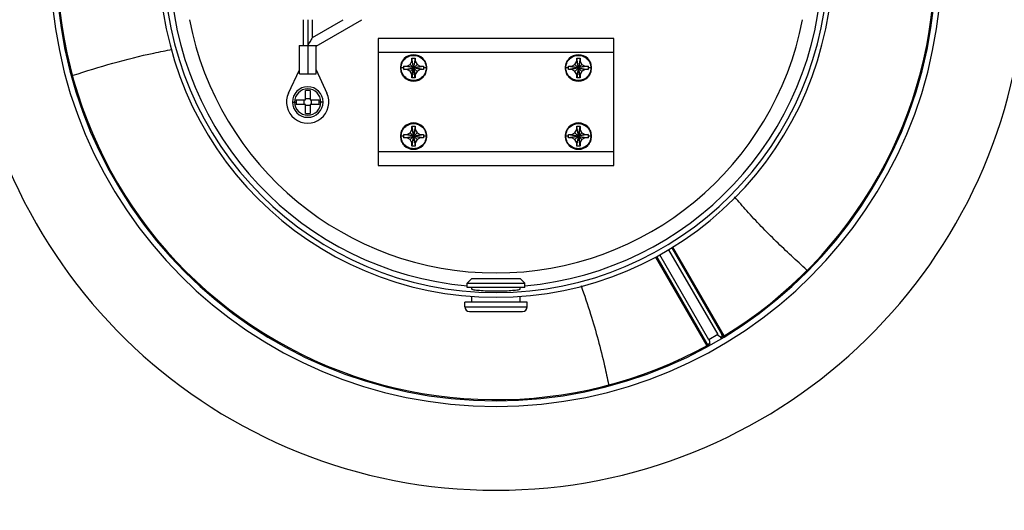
# Model space of a CAD drawing. Header units: millimetres. Extents: x -325 to 325, y -325 to 325.
# Tile 2 of 11: x -101 to 108, y -117 to -12. Entities that reach past the tile are written whole.
import ezdxf

# ---------------------------------------------------------------- set-up
doc = ezdxf.new("R2010")
doc.units = ezdxf.units.MM

msp = doc.modelspace()

# ---------------------------------------------------------------- linework, layer by layer
at = {"color": 7, "linetype": 'Continuous', "lineweight": 25}
for p, q in [((-41, -12.5), (-41, -18)), ((-40, -12.5), (-40, -24)), ((-39, -16.27), (-39, -12.5)), ((-39, -16.27), (-32.47, -12.5)), ((-38.2, -18.12), (-28.47, -12.5)), ((-25, -16.5), (-25, -43.5)), ((25, -16.5), (-25, -16.5)), ((25, -43.5), (25, -16.5)), ((-41.8, -18), (-41.8, -23.21)), ((-41.8, -18), (-38.27, -18)), ((-38.2, -23.21), (-38.2, -17.95)), ((25, -19.5), (-25, -19.5)), ((-17.85, -20.65), (-17.86, -20.67)), ((-17.86, -21.35), (-17.86, -20.67)), ((-17.85, -20.65), (-17.15, -20.65)), ((-17.15, -20.65), (-17.85, -24.85)), ((-17.15, -24.85), (-17.85, -20.65)), ((-17.14, -20.67), (-17.15, -20.65)), ((-17.14, -20.67), (-17.14, -21.35)), ((17.15, -20.65), (17.14, -20.67)), ((17.14, -21.35), (17.14, -20.67)), ((17.15, -20.65), (17.85, -20.65)), ((17.85, -20.65), (17.15, -24.85)), ((17.85, -24.85), (17.15, -20.65)), ((17.86, -20.67), (17.85, -20.65)), ((17.86, -20.67), (17.86, -21.35)), ((-19.61, -22.75), (-20.17, -22.75)), ((-19.61, -22.75), (-19.6, -22.4)), ((-19.6, -23.1), (-19.61, -22.75)), ((-19.58, -22.39), (-19.6, -22.4)), ((-15.4, -23.1), (-19.6, -22.4)), ((-19.6, -23.1), (-15.4, -22.4)), ((-19.58, -22.39), (-18.9, -22.39)), ((-18.9, -22.39), (-18.24, -22.01)), ((-18.9, -23.11), (-16.1, -22.39)), ((-16.1, -23.11), (-18.9, -22.39)), ((-18.24, -22.01), (-17.86, -21.35)), ((-18.24, -22.01), (-16.76, -23.49)), ((-18.24, -23.49), (-16.76, -22.01)), ((-17.86, -24.15), (-17.14, -21.35)), ((-17.86, -21.35), (-17.14, -24.15)), ((-17.14, -21.35), (-16.76, -22.01)), ((-16.76, -22.01), (-16.1, -22.39)), ((-16.1, -22.39), (-15.42, -22.39)), ((-15.4, -22.4), (-15.42, -22.39)), ((-15.4, -22.4), (-15.39, -22.75)), ((-15.39, -22.75), (-15.4, -23.1)), ((-14.83, -22.75), (-15.39, -22.75)), ((15.39, -22.75), (14.83, -22.75)), ((15.39, -22.75), (15.4, -22.4)), ((15.4, -23.1), (15.39, -22.75)), ((15.42, -22.39), (15.4, -22.4)), ((15.4, -22.4), (19.6, -23.1)), ((19.6, -22.4), (15.4, -23.1)), ((15.42, -22.39), (16.1, -22.39)), ((16.1, -22.39), (16.76, -22.01)), ((16.1, -22.39), (18.9, -23.11)), ((18.9, -22.39), (16.1, -23.11)), ((16.76, -22.01), (17.14, -21.35)), ((16.76, -23.49), (18.24, -22.01)), ((18.24, -23.49), (16.76, -22.01)), ((17.86, -21.35), (17.14, -24.15)), ((17.86, -24.15), (17.14, -21.35)), ((17.86, -21.35), (18.24, -22.01)), ((18.24, -22.01), (18.9, -22.39)), ((18.9, -22.39), (19.58, -22.39)), ((19.6, -22.4), (19.58, -22.39)), ((19.6, -22.4), (19.61, -22.75)), ((19.61, -22.75), (19.6, -23.1)), ((20.17, -22.75), (19.61, -22.75)), ((-44.08, -28.1), (-41.78, -23.17)), ((-41.78, -24), (-41.78, -23.17)), ((-41.78, -24), (-38.22, -24)), ((-38.22, -24), (-38.22, -23.17)), ((-38.22, -23.17), (-35.92, -28.1)), ((-19.6, -23.1), (-19.58, -23.11)), ((-18.9, -23.11), (-19.58, -23.11)), ((-18.24, -23.49), (-18.9, -23.11)), ((-17.86, -24.15), (-18.24, -23.49)), ((-17.86, -24.83), (-17.86, -24.15)), ((-17.86, -24.83), (-17.85, -24.85)), ((-17.15, -24.85), (-17.85, -24.85)), ((-17.15, -24.85), (-17.14, -24.83)), ((-16.76, -23.49), (-17.14, -24.15)), ((-17.14, -24.15), (-17.14, -24.83)), ((-16.1, -23.11), (-16.76, -23.49)), ((-15.42, -23.11), (-16.1, -23.11)), ((-15.42, -23.11), (-15.4, -23.1)), ((15.4, -23.1), (15.42, -23.11)), ((16.1, -23.11), (15.42, -23.11)), ((16.76, -23.49), (16.1, -23.11)), ((17.14, -24.15), (16.76, -23.49)), ((17.14, -24.83), (17.14, -24.15)), ((17.14, -24.83), (17.15, -24.85)), ((17.85, -24.85), (17.15, -24.85)), ((17.85, -24.85), (17.86, -24.83)), ((18.24, -23.49), (17.86, -24.15)), ((17.86, -24.15), (17.86, -24.83)), ((18.9, -23.11), (18.24, -23.49)), ((19.58, -23.11), (18.9, -23.11)), ((19.58, -23.11), (19.6, -23.1)), ((-40.5, -29.5), (-40.5, -27.55)), ((-40.5, -29.25), (-39.5, -29.25)), ((-39.5, -27.55), (-39.5, -29.5)), ((-43.25, -30), (-42.46, -30)), ((-42.45, -29.5), (-40.5, -29.5)), ((-40.5, -30.5), (-42.45, -30.5)), ((-40.75, -30.5), (-40.75, -29.5)), ((-40.5, -32.45), (-40.5, -30.5)), ((-39.5, -30.75), (-40.5, -30.75)), ((-39.5, -29.5), (-37.55, -29.5)), ((-37.55, -30.5), (-39.5, -30.5)), ((-39.5, -30.5), (-39.5, -32.45)), ((-39.25, -29.5), (-39.25, -30.5)), ((-36.75, -30), (-37.54, -30)), ((-17.85, -35.15), (-17.86, -35.17)), ((-17.86, -35.85), (-17.86, -35.17)), ((-17.85, -35.15), (-17.15, -35.15)), ((-17.15, -35.15), (-17.85, -39.35)), ((-17.85, -35.15), (-17.15, -39.35)), ((-17.14, -35.17), (-17.15, -35.15)), ((-17.14, -35.17), (-17.14, -35.85)), ((17.15, -35.15), (17.14, -35.17)), ((17.14, -35.85), (17.14, -35.17)), ((17.15, -35.15), (17.85, -35.15)), ((17.15, -39.35), (17.85, -35.15)), ((17.85, -39.35), (17.15, -35.15)), ((17.86, -35.17), (17.85, -35.15)), ((17.86, -35.17), (17.86, -35.85)), ((-19.61, -37.25), (-20.17, -37.25)), ((-19.61, -37.25), (-19.6, -36.9)), ((-19.6, -37.6), (-19.61, -37.25)), ((-19.58, -36.89), (-19.6, -36.9)), ((-15.4, -37.6), (-19.6, -36.9)), ((-19.6, -37.6), (-15.4, -36.9)), ((-19.6, -37.6), (-19.58, -37.61)), ((-19.58, -36.89), (-18.9, -36.89)), ((-18.9, -37.61), (-19.58, -37.61)), ((-18.9, -36.89), (-18.24, -36.51)), ((-16.1, -37.61), (-18.9, -36.89)), ((-18.9, -37.61), (-16.1, -36.89)), ((-18.24, -37.99), (-18.9, -37.61)), ((-18.24, -36.51), (-17.86, -35.85)), ((-18.24, -36.51), (-16.76, -37.99)), ((-18.24, -37.99), (-16.76, -36.51)), ((-17.86, -35.85), (-17.14, -38.65)), ((-17.14, -35.85), (-17.86, -38.65)), ((-17.14, -35.85), (-16.76, -36.51)), ((-16.76, -36.51), (-16.1, -36.89)), ((-16.1, -37.61), (-16.76, -37.99)), ((-16.1, -36.89), (-15.42, -36.89)), ((-15.42, -37.61), (-16.1, -37.61)), ((-15.4, -36.9), (-15.42, -36.89)), ((-15.42, -37.61), (-15.4, -37.6)), ((-15.4, -36.9), (-15.39, -37.25)), ((-15.39, -37.25), (-15.4, -37.6)), ((-14.83, -37.25), (-15.39, -37.25)), ((15.39, -37.25), (14.83, -37.25)), ((15.39, -37.25), (15.4, -36.9)), ((15.4, -37.6), (15.39, -37.25)), ((15.42, -36.89), (15.4, -36.9)), ((15.4, -36.9), (19.6, -37.6)), ((19.6, -36.9), (15.4, -37.6)), ((15.4, -37.6), (15.42, -37.61)), ((15.42, -36.89), (16.1, -36.89)), ((16.1, -37.61), (15.42, -37.61)), ((16.1, -36.89), (16.76, -36.51)), ((18.9, -36.89), (16.1, -37.61)), ((16.1, -36.89), (18.9, -37.61)), ((16.76, -37.99), (16.1, -37.61)), ((16.76, -36.51), (17.14, -35.85)), ((16.76, -37.99), (18.24, -36.51)), ((16.76, -36.51), (18.24, -37.99)), ((17.14, -35.85), (17.86, -38.65)), ((17.86, -35.85), (17.14, -38.65)), ((17.86, -35.85), (18.24, -36.51)), ((18.24, -36.51), (18.9, -36.89)), ((18.9, -37.61), (18.24, -37.99)), ((18.9, -36.89), (19.58, -36.89)), ((19.58, -37.61), (18.9, -37.61)), ((19.6, -36.9), (19.58, -36.89)), ((19.58, -37.61), (19.6, -37.6)), ((19.6, -36.9), (19.61, -37.25)), ((19.61, -37.25), (19.6, -37.6)), ((20.17, -37.25), (19.61, -37.25)), ((-17.86, -38.65), (-18.24, -37.99)), ((-17.86, -39.33), (-17.86, -38.65)), ((-17.86, -39.33), (-17.85, -39.35)), ((-17.15, -39.35), (-17.85, -39.35)), ((-17.15, -39.35), (-17.14, -39.33)), ((-16.76, -37.99), (-17.14, -38.65)), ((-17.14, -38.65), (-17.14, -39.33)), ((17.14, -38.65), (16.76, -37.99)), ((17.14, -39.33), (17.14, -38.65)), ((17.14, -39.33), (17.15, -39.35)), ((17.85, -39.35), (17.15, -39.35)), ((17.85, -39.35), (17.86, -39.33)), ((18.24, -37.99), (17.86, -38.65)), ((17.86, -38.65), (17.86, -39.33)), ((-25, -40.5), (25, -40.5)), ((-25, -43.5), (25, -43.5)), ((45.24, -80.51), (34.82, -62.45)), ((36.67, -61.38), (47.1, -79.43)), ((37.33, -60.98), (47.99, -79.43)), ((48.46, -79.67), (37.58, -60.83)), ((33.89, -62.96), (44.77, -81.8)), ((44.8, -81.27), (34.14, -62.82)), ((-5.15, -67.5), (-6.15, -68.5)), ((-6.15, -68.5), (6.15, -68.5)), ((-6.15, -69.4), (-6.15, -68.5)), ((-5.15, -67.5), (5.15, -67.5)), ((5.15, -67.5), (6.15, -68.5)), ((6.15, -69.4), (6.15, -68.5)), ((6.15, -69.4), (-6.15, -69.4)), ((-5.1, -69.86), (-5.1, -69.4)), ((5.1, -69.86), (5.1, -69.4)), ((-6.65, -73.5), (-6.65, -72.5)), ((6.65, -72.5), (-6.65, -72.5)), ((-5.1, -72.5), (-5.1, -71.32)), ((5.1, -72.5), (5.1, -71.32)), ((6.65, -73.5), (6.65, -72.5)), ((-6.65, -73.5), (6.65, -73.5)), ((-5.65, -74.5), (5.65, -74.5)), ((47.1, -79.43), (45.24, -80.51)), ((48.07, -79.53), (48.02, -79.48)), ((44.84, -81.4), (44.82, -81.33))]:
    msp.add_line(p, q, dxfattribs=at)
for centre, radius, start, end in [((0, 0), 93.25, 301.1612, 58.9577), ((0, 0), 325, 180, 0), ((0, 0), 324, 180, 0), ((0, 0), 322.5, 180, 0), ((0, 0), 320.25, 180, 0), ((0, 0), 94.69, 180, 0), ((0, 0), 93.48, 180, 0), ((0, 0), 71.5, 180, 0), ((0, 0), 70.5, 180, 0), ((0, 0), 93.25, 180.9206, 298.9577), ((0, 0), 69.31, 181.6536, 264.9092), ((0, 0), 69.31, 275.0908, 358.3464), ((0, 0), 112.5, 183.8226, 356.1774), ((0, 0), 66.31, 190.8657, 349.1343), ((-17.5, -22.75), 2.8, 90, 270), ((-17.5, -22.75), 2.8, 270, 90), ((17.5, -22.75), 2.8, 90, 270), ((17.5, -22.75), 2.8, 270, 90), ((-40, -30), 3.25, 0, 180), ((-40, -30), 4.5, 155, 25), ((-40, -30), 2.8, 0, 180), ((-40, -39.26), 11.71, 87.5533, 92.4467), ((-40, -30), 3.25, 180, 0), ((-40, -30), 2.8, 180, 0), ((-30.75, -30), 11.71, 177.5529, 180.0007), ((-30.75, -30), 11.71, 179.9993, 182.4471), ((-49.25, -30), 11.71, 359.9993, 2.4471), ((-49.25, -30), 11.71, 357.5529, 0.0007), ((-40, -20.74), 11.71, 267.5533, 272.4467), ((-17.5, -37.25), 2.8, 90, 270), ((-17.5, -37.25), 2.8, 270, 90), ((17.5, -37.25), 2.8, 90, 270), ((17.5, -37.25), 2.8, 270, 90), ((-5.65, -73.5), 1, 180, 270), ((5.65, -73.5), 1, 270, 0), ((45.25, -81.08), 0.499, 210.1948, 266.736)]:
    msp.add_arc(centre, radius, start, end, dxfattribs=at)
for points, knots in [([(-39, -16.27), (-39, -16.27), (-39, -16.28), (-39.04, -16.33), (-39.14, -16.52), (-39.47, -17.08), (-39.79, -17.63), (-40, -18)], [0, 0, 0, 0, 0.0493885, 0.1013544, 0.2193071, 0.4716944, 1, 1, 1, 1]), ([(-89.86, -24.31), (-87.04, -23.42), (-81.37, -21.64), (-74.32, -19.89), (-70.09, -19.07), (-68.8, -18.82)], [0, 0, 0, 0, 0.407046, 0.819064, 1, 1, 1, 1]), ([(-38.27, -18), (-38.25, -18.03), (-38.21, -18.1), (-38.2, -18.11), (-38.2, -18.12)], [0, 0, 0, 0, 0.497458, 1, 1, 1, 1]), ([(66.03, -65.71), (63.84, -63.7), (59.44, -59.66), (54.38, -54.42), (51.56, -51.16), (50.7, -50.17)], [0, 0, 0, 0, 0.40883, 0.819698, 1, 1, 1, 1]), ([(18.07, -69.01), (18.76, -71.02), (20.68, -76.63), (22.57, -83.67), (23.63, -88.72), (23.9, -90.04)], [0, 0, 0, 0, 0.29252, 0.814144, 1, 1, 1, 1]), ([(5, -69.87), (4.92, -69.9), (4.77, -69.95), (3.62, -70.08), (1.99, -70.19), (0.04, -70.23), (-1.93, -70.19), (-3.6, -70.09), (-4.77, -69.95), (-4.92, -69.9), (-5, -69.87)], [0, 0, 0, 0, 0.125416, 0.249578, 0.373626, 0.497369, 0.62175, 0.748088, 0.87378, 1, 1, 1, 1]), ([(47.67, -79.88), (47.61, -79.86), (47.5, -79.82), (47.34, -79.72), (47.2, -79.59), (47.13, -79.49), (47.1, -79.43)], [0, 0, 0, 0, 0.278285, 0.529379, 0.770098, 1, 1, 1, 1]), ([(47.67, -79.88), (47.71, -79.89), (47.78, -79.91), (47.89, -79.89), (47.97, -79.85), (48.03, -79.78), (48.05, -79.69), (48.05, -79.6), (48.03, -79.51), (48, -79.46), (47.99, -79.43)], [0, 0, 0, 0, 0.157907, 0.309596, 0.448205, 0.580026, 0.692105, 0.806065, 0.899461, 1, 1, 1, 1]), ([(48.02, -79.48), (48.02, -79.47), (48.01, -79.47), (47.99, -79.44), (47.99, -79.43)], [0, 0, 0, 0, 0.578737, 1, 1, 1, 1]), ([(44.8, -81.27), (44.81, -81.3), (44.85, -81.35), (44.91, -81.42), (44.99, -81.46), (45.08, -81.48), (45.17, -81.47), (45.25, -81.42), (45.31, -81.34), (45.34, -81.26), (45.35, -81.22)], [0, 0, 0, 0, 0.100285, 0.194857, 0.307906, 0.422317, 0.551216, 0.689078, 0.840472, 1, 1, 1, 1]), ([(44.82, -81.33), (44.82, -81.32), (44.82, -81.31), (44.8, -81.29), (44.8, -81.27)], [0, 0, 0, 0, 0.537244, 1, 1, 1, 1]), ([(45.07, -81.88), (45.02, -81.77), (44.88, -81.52), (44.85, -81.44), (44.84, -81.4)], [0, 0, 0, 0, 0.41328, 1, 1, 1, 1]), ([(45.24, -80.51), (45.27, -80.56), (45.33, -80.67), (45.37, -80.86), (45.38, -81.04), (45.36, -81.16), (45.35, -81.22)], [0, 0, 0, 0, 0.22988, 0.470619, 0.721685, 1, 1, 1, 1]), ([(45.47, -81.45), (45.47, -81.44), (45.45, -81.41), (45.39, -81.3), (45.35, -81.22)], [0, 0, 0, 0, 0.30057, 1, 1, 1, 1]), ([(47.84, -80.16), (47.83, -80.15), (47.82, -80.13), (47.76, -80.05), (47.7, -79.95), (47.67, -79.88)], [0, 0, 0, 0, 0.299961, 0.566876, 1, 1, 1, 1]), ([(48.32, -79.88), (48.28, -79.82), (48.15, -79.61), (48.1, -79.56), (48.07, -79.53)], [0, 0, 0, 0, 0.282442, 1, 1, 1, 1])]:
    msp.add_open_spline(points, degree=3, knots=knots, dxfattribs=at)
for points in [[(-20.25, -22.75), (-20.21, -22.39), (-20.13, -21.67), (-19.49, -20.75), (-18.58, -20.14), (-17.5, -19.93), (-16.42, -20.14), (-15.51, -20.75), (-14.87, -21.67), (-14.79, -22.39), (-14.75, -22.75)], [(-20.17, -22.75), (-20.13, -22.4), (-20.05, -21.7), (-19.43, -20.81), (-18.55, -20.22), (-17.5, -20.01), (-16.45, -20.22), (-15.57, -20.81), (-14.95, -21.7), (-14.87, -22.4), (-14.83, -22.75)], [(14.75, -22.75), (14.79, -22.39), (14.87, -21.67), (15.51, -20.75), (16.42, -20.14), (17.5, -19.93), (18.58, -20.14), (19.49, -20.75), (20.13, -21.67), (20.21, -22.39), (20.25, -22.75)], [(14.83, -22.75), (14.87, -22.4), (14.95, -21.7), (15.57, -20.81), (16.45, -20.22), (17.5, -20.01), (18.55, -20.22), (19.43, -20.81), (20.05, -21.7), (20.13, -22.4), (20.17, -22.75)], [(-20.17, -22.75), (-20.2, -22.75), (-20.24, -22.75), (-20.25, -22.75), (-20.25, -22.75)], [(-14.75, -22.75), (-14.79, -23.11), (-14.87, -23.83), (-15.51, -24.75), (-16.42, -25.36), (-17.5, -25.57), (-18.58, -25.36), (-19.49, -24.75), (-20.13, -23.83), (-20.21, -23.11), (-20.25, -22.75)], [(-14.83, -22.75), (-14.87, -23.1), (-14.95, -23.8), (-15.57, -24.69), (-16.45, -25.28), (-17.5, -25.49), (-18.55, -25.28), (-19.43, -24.69), (-20.05, -23.8), (-20.13, -23.1), (-20.17, -22.75)], [(-14.75, -22.75), (-14.75, -22.75), (-14.76, -22.75), (-14.8, -22.75), (-14.83, -22.75)], [(20.25, -22.75), (20.21, -23.11), (20.13, -23.83), (19.49, -24.75), (18.58, -25.36), (17.5, -25.57), (16.42, -25.36), (15.51, -24.75), (14.87, -23.83), (14.79, -23.11), (14.75, -22.75)], [(14.83, -22.75), (14.8, -22.75), (14.76, -22.75), (14.75, -22.75), (14.75, -22.75)], [(20.17, -22.75), (20.13, -23.1), (20.05, -23.8), (19.43, -24.69), (18.55, -25.28), (17.5, -25.49), (16.45, -25.28), (15.57, -24.69), (14.95, -23.8), (14.87, -23.1), (14.83, -22.75)], [(20.25, -22.75), (20.25, -22.75), (20.24, -22.75), (20.2, -22.75), (20.17, -22.75)], [(-20.25, -37.25), (-20.21, -36.89), (-20.13, -36.17), (-19.49, -35.25), (-18.58, -34.64), (-17.5, -34.43), (-16.42, -34.64), (-15.51, -35.25), (-14.87, -36.17), (-14.79, -36.89), (-14.75, -37.25)], [(-20.17, -37.25), (-20.13, -36.9), (-20.05, -36.2), (-19.43, -35.31), (-18.55, -34.72), (-17.5, -34.51), (-16.45, -34.72), (-15.57, -35.31), (-14.95, -36.2), (-14.87, -36.9), (-14.83, -37.25)], [(14.75, -37.25), (14.79, -36.89), (14.87, -36.17), (15.51, -35.25), (16.42, -34.64), (17.5, -34.43), (18.58, -34.64), (19.49, -35.25), (20.13, -36.17), (20.21, -36.89), (20.25, -37.25)], [(14.83, -37.25), (14.87, -36.9), (14.95, -36.2), (15.57, -35.31), (16.45, -34.72), (17.5, -34.51), (18.55, -34.72), (19.43, -35.31), (20.05, -36.2), (20.13, -36.9), (20.17, -37.25)], [(-20.17, -37.25), (-20.2, -37.25), (-20.24, -37.25), (-20.25, -37.25), (-20.25, -37.25)], [(-14.75, -37.25), (-14.79, -37.61), (-14.87, -38.33), (-15.51, -39.25), (-16.42, -39.86), (-17.5, -40.07), (-18.58, -39.86), (-19.49, -39.25), (-20.13, -38.33), (-20.21, -37.61), (-20.25, -37.25)], [(-14.83, -37.25), (-14.87, -37.6), (-14.95, -38.3), (-15.57, -39.19), (-16.45, -39.78), (-17.5, -39.99), (-18.55, -39.78), (-19.43, -39.19), (-20.05, -38.3), (-20.13, -37.6), (-20.17, -37.25)], [(-14.75, -37.25), (-14.75, -37.25), (-14.76, -37.25), (-14.8, -37.25), (-14.83, -37.25)], [(20.25, -37.25), (20.21, -37.61), (20.13, -38.33), (19.49, -39.25), (18.58, -39.86), (17.5, -40.07), (16.42, -39.86), (15.51, -39.25), (14.87, -38.33), (14.79, -37.61), (14.75, -37.25)], [(14.83, -37.25), (14.8, -37.25), (14.76, -37.25), (14.75, -37.25), (14.75, -37.25)], [(20.17, -37.25), (20.13, -37.6), (20.05, -38.3), (19.43, -39.19), (18.55, -39.78), (17.5, -39.99), (16.45, -39.78), (15.57, -39.19), (14.95, -38.3), (14.87, -37.6), (14.83, -37.25)], [(20.25, -37.25), (20.25, -37.25), (20.24, -37.25), (20.2, -37.25), (20.17, -37.25)], [(47.84, -80.16), (47.89, -80.12), (48, -80.04), (48.08, -79.86), (48.1, -79.66), (48.05, -79.54), (48.02, -79.48)]]:
    msp.add_open_spline(points, degree=3, dxfattribs=at)

doc.saveas('drawing.dxf')
